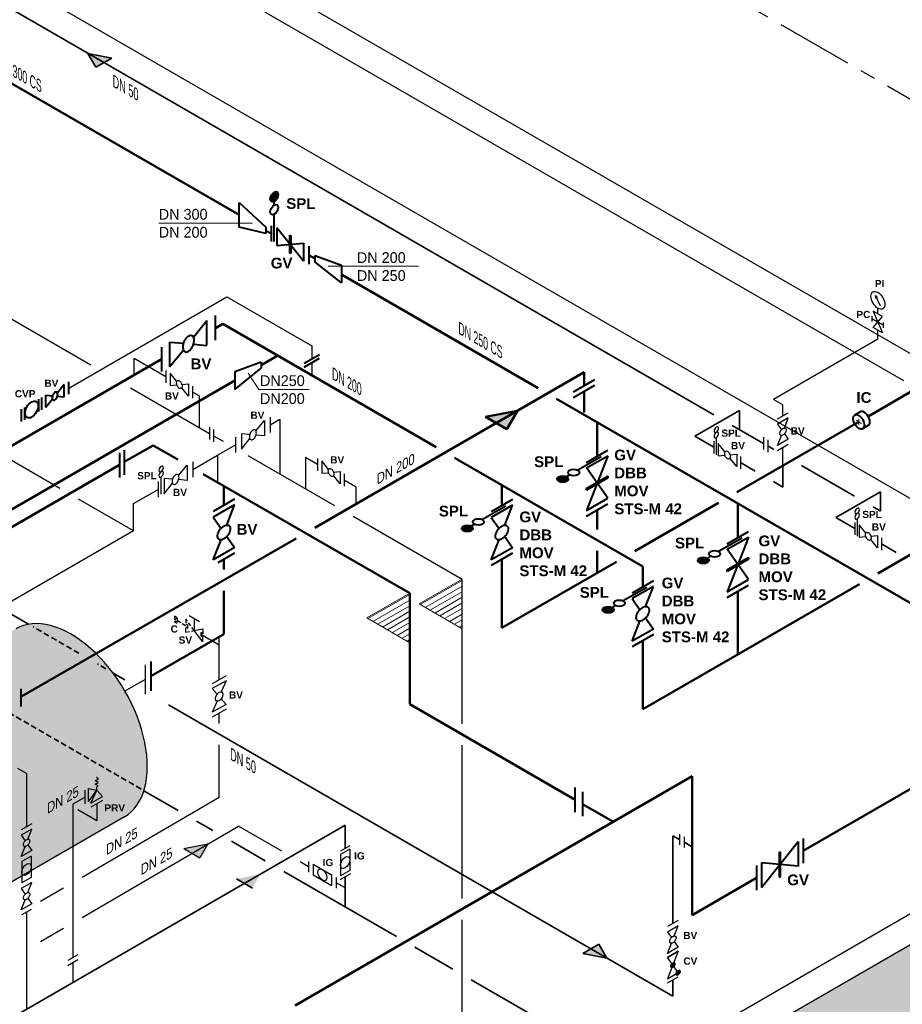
# Model space of a CAD drawing. Header units: millimetres. Extents: x 244 to 2461, y -1517 to 72.
# Tile 20 of 32: x 1655 to 1942, y -1081 to -761. Entities that reach past the tile are written whole.
import ezdxf

# ---------------------------------------------------------------- set-up
doc = ezdxf.new("R2010")
doc.units = ezdxf.units.MM
for name, pattern in [('ACAD_ISO10W100', [18, 12, -3, 0, -3]), ('MITTELLINIE', [2, 1.25, -0.25, 0.25, -0.25]), ('VERDECKT2', [0.1875, 0.125, -0.0625])]:
    doc.linetypes.add(name, pattern=pattern)
for name, color, linetype, lineweight in [('Achsen', 253, 'ACAD_ISO10W100', 15), ('Armatur-Entleerung', 7, 'Continuous', 30), ('Armaturen-Auslagerung', 7, 'Continuous', 40), ('Armaturen-Einlagerung', 7, 'Continuous', 40), ('Auslagerung', 1, 'Continuous', 50), ('Einlagerung', 5, 'Continuous', 50), ('Entleerung', 74, 'Continuous', 35), ('Hilfslinie', 254, 'Continuous', 9), ('Stickstoffsystem', 200, 'Continuous', 25), ('Text', 7, 'Continuous', 18), ('Text groß', 7, 'Continuous', 18)]:
    doc.layers.add(name, color=color, linetype=linetype, lineweight=lineweight)
for name, color, linetype in [('DN 025-', 8, 'Continuous'), ('Druckmesseinrichtung', 2, 'Continuous'), ('effekte', 7, 'Continuous'), ('Filter', 8, 'Continuous'), ('gebäude', 8, 'Continuous'), ('Langsame Befüllung', 40, 'Continuous'), ('Probeentnahme', 1, 'Continuous')]:
    doc.layers.add(name, color=color, linetype=linetype)
doc.styles.add('isotext', font='arial.ttf', dxfattribs={"oblique": 30, "height": 3})

msp = doc.modelspace()

# ---------------------------------------------------------------- hatches: boundary and pattern name
at = {"layer": 'Armaturen-Einlagerung'}
h = msp.add_hatch(color=256, dxfattribs=at)
edge = h.paths.add_edge_path()
edge.add_ellipse((1738.19, -818.76), major_axis=(0.92, 1.59), ratio=0.57735, start_angle=0, end_angle=360)
h = msp.add_hatch(color=256, dxfattribs=at)
edge = h.paths.add_edge_path()
edge.add_ellipse((1831.89, -910.48), major_axis=(-1.83, 0), ratio=0.57735, start_angle=0, end_angle=360)
h = msp.add_hatch(color=256, dxfattribs=at)
edge = h.paths.add_edge_path()
edge.add_ellipse((1800.93, -926.52), major_axis=(-1.83, 0), ratio=0.57735, start_angle=0, end_angle=360)
h = msp.add_hatch(color=256, dxfattribs=at)
edge = h.paths.add_edge_path()
edge.add_ellipse((1877.67, -936.91), major_axis=(-1.83, 0), ratio=0.57735, start_angle=0, end_angle=360)
h = msp.add_hatch(color=256, dxfattribs=at)
edge = h.paths.add_edge_path()
edge.add_ellipse((1846.71, -952.95), major_axis=(-1.83, 0), ratio=0.57735, start_angle=0, end_angle=360)
at = {"layer": 'DN 025-'}
h = msp.add_hatch(color=256, dxfattribs=at)
h.paths.add_polyline_path([(1933.55, -850.84), (1933.98, -851.73), (1934.16, -851.61)])
h.paths.add_polyline_path([(1933.81, -851.83), (1933.98, -851.73), (1933.55, -850.84)])
h = msp.add_hatch(color=74, dxfattribs=at)
h.paths.add_polyline_path([(1716.62, -1029.07), (1708.84, -1030.6), (1711.44, -1032.09)])
h.paths.add_polyline_path([(1716.62, -1029.07), (1716.62, -1029.07), (1711.44, -1032.09), (1714.05, -1033.58)])
at = {"layer": 'effekte'}
h = msp.add_hatch(color=253, dxfattribs=at)
h.set_gradient(color1=(156, 156, 156), rotation=30, tint=1, name='CURVED')
edge = h.paths.add_edge_path()
edge.add_ellipse((1671.87, -989.69), major_axis=(-17.64, 30.55), ratio=0.582653, start_angle=179.9994, end_angle=360)
edge.add_line((1654.24, -959.15), (1611.54, -983.93))
edge.add_line((1611.54, -983.93), (1611.54, -997.37))
edge.add_ellipse((1605.37, -997.37), major_axis=(6.17, 0), ratio=0.57543, start_angle=180, end_angle=360, ccw=False)
edge.add_line((1599.19, -997.37), (1599.19, -990.65))
edge.add_line((1599.19, -990.65), (1548.31, -1020.03))
edge.add_ellipse((1561.48, -1053.43), major_axis=(-18.39, 31.85), ratio=0.554278, start_angle=196.4345, end_angle=344.9374, ccw=False)
edge.add_line((1584.11, -1081.09), (1689.51, -1020.24))
at = {"layer": 'effekte', "true_color": 0xc9c8c0}
h = msp.add_hatch(color=9, dxfattribs=at)
h.paths.add_polyline_path([(2111.24, -1002.83), (2111.24, -965.79), (1769.24, -1163.24), (1769.24, -1190.28), (1649.38, -1259.48), (1649.38, -1232.44), (1622.34, -1248.06), (1622.34, -1234.44), (1619.62, -1233.33), (1619.21, -1232.71), (1617.35, -1231.78), (1615.39, -1231.88), (1614.36, -1231.99), (1611.27, -1230.34), (1609.62, -1229.93), (1607.25, -1229.82), (1604.98, -1229.41), (1602.81, -1228.59), (1597.86, -1229.62), (1594.77, -1229.82), (1590.65, -1227.35), (1588.89, -1224.77), (1585.9, -1223.23), (1583.43, -1223.12), (1579, -1223.12), (1577.66, -1222.61), (1575.9, -1222.51), (1571.45, -1223.17), (1480.59, -1275.62), (1480.59, -1283.28), (1480.59, -1366.93)])
h.paths.add_polyline_path([(1480.59, -1283.28), (1480.59, -1275.62), (1471.93, -1270.62), (1471.93, -1278.28), (1386.47, -1228.94), (1386.47, -1221.29), (1377.81, -1216.29), (1377.81, -1307.6), (1480.59, -1366.93)])
at = {"layer": 'Einlagerung'}
h = msp.add_hatch(color=256, dxfattribs=at)
h.paths.add_polyline_path([(1817.19, -888.29), (1806.8, -890.29), (1810.26, -892.29)])
h.paths.add_polyline_path([(1817.19, -888.29), (1817.19, -888.29), (1810.26, -892.29), (1813.73, -894.29)])
at = {"layer": 'Entleerung'}
h = msp.add_hatch(color=74, dxfattribs=at)
h.paths.add_polyline_path([(1677.65, -772.18), (1685.44, -773.68), (1682.84, -775.18)])
h.paths.add_polyline_path([(1677.65, -772.18), (1677.65, -772.18), (1682.84, -775.18), (1680.25, -776.68)])
h = msp.add_hatch(color=256, dxfattribs=at)
h.paths.add_polyline_path([(1733.66, -1038.9), (1725.87, -1040.44), (1728.48, -1041.93)])
h.paths.add_polyline_path([(1733.66, -1038.9), (1733.66, -1038.9), (1728.48, -1041.93), (1731.08, -1043.42)])
h = msp.add_hatch(color=256, dxfattribs=at)
h.paths.add_polyline_path([(1846.25, -1066.16), (1838.46, -1064.66), (1841.06, -1063.16)])
h.paths.add_polyline_path([(1846.25, -1066.16), (1846.25, -1066.16), (1841.06, -1063.16), (1843.66, -1061.66)])
at = {"layer": 'Hilfslinie', "ltscale": 0.8}
h = msp.add_hatch(dxfattribs=at)
h.set_pattern_fill('ANSI31', color=256, scale=0.5, angle=345, style=0)
h.set_pattern_definition([(30, (-545.4837, -568.5432), (-0.79375, 1.3748153), [])])
h.paths.add_polyline_path([(1799.23, -959.13), (1799.23, -943.05), (1785.3, -951.09)])
h = msp.add_hatch(dxfattribs=at)
h.set_pattern_fill('ANSI31', color=256, scale=0.5, angle=345, style=0)
h.set_pattern_definition([(30, (-562.4606, -573.0926), (-0.79375, 1.3748153), [])])
h.paths.add_polyline_path([(1782.25, -963.68), (1782.25, -947.6), (1768.32, -955.64)])

# ---------------------------------------------------------------- linework, layer by layer
at = {"layer": 'Achsen'}
for p, q in [((1927.28, -891.41), (1929.02, -892.41)), ((1928.15, -890.91), (1928.15, -892.91))]:
    msp.add_line(p, q, dxfattribs=at)
at = {"layer": 'Armatur-Entleerung'}
for p, q in [((1901.79, -890.92), (1905.25, -888.92)), ((1905.25, -890.65), (1901.79, -892.65)), ((1901.79, -892.65), (1903.06, -894.45)), ((1903.99, -893.92), (1905.25, -890.65)), ((1903.99, -895.78), (1905.25, -897.58)), ((1881.09, -898.14), (1881.09, -902.14)), ((1881.85, -897.01), (1881.85, -902.58)), ((1884.67, -901.68), (1882.48, -898.95)), ((1882.48, -898.95), (1882.48, -902.95)), ((1897.17, -896.91), (1897.17, -900.91)), ((1898.56, -897.72), (1898.56, -901.72)), ((1901.79, -899.58), (1903.06, -896.31)), ((1905.25, -897.58), (1901.79, -899.58)), ((1905.25, -899.31), (1901.79, -901.31)), ((1882.48, -902.95), (1884.67, -902.75)), ((1886.28, -902.61), (1888.48, -902.41)), ((1888.48, -906.41), (1886.28, -903.68)), ((1888.48, -902.41), (1888.48, -906.41)), ((1889.74, -903.14), (1889.74, -907.14)), ((1926.86, -924.57), (1926.86, -928.57)), ((1927.62, -923.43), (1927.62, -929.01)), ((1930.45, -928.1), (1928.25, -925.37)), ((1928.25, -925.37), (1928.25, -929.37)), ((1928.25, -929.37), (1930.45, -929.18)), ((1932.06, -929.03), (1934.25, -928.84)), ((1934.25, -932.84), (1932.06, -930.11)), ((1934.25, -928.84), (1934.25, -932.84)), ((1935.52, -929.57), (1935.52, -933.57)), ((1762.74, -1029.65), (1759.74, -1031.38)), ((1762.74, -1030.8), (1759.74, -1032.53)), ((1759.74, -1032.53), (1759.74, -1039.46)), ((1762.74, -1030.8), (1762.74, -1037.72)), ((1762.97, -1038.74), (1759.51, -1040.74)), ((1762.74, -1037.72), (1759.74, -1039.46))]:
    msp.add_line(p, q, dxfattribs=at)
for points in [[(1904.35, -894.01, -0.1593), (1904.53, -894.28, -0.1064), (1904.55, -894.67, -0.0713), (1904.42, -895.13, -0.0576), (1904.15, -895.59, -0.0576), (1903.78, -895.97, -0.0713), (1903.38, -896.23, -0.1064), (1902.99, -896.32, -0.1593), (1902.69, -896.22, -0.1593), (1902.52, -895.96, -0.1064), (1902.49, -895.56, -0.0713), (1902.63, -895.1, -0.0576), (1902.9, -894.65, -0.0576), (1903.26, -894.26, -0.0713), (1903.67, -894, -0.1064), (1904.05, -893.92, -0.1593)], [(1884.94, -901.41, -0.1593), (1885.25, -901.39, -0.1064), (1885.6, -901.56, -0.0713), (1885.94, -901.91, -0.0576), (1886.2, -902.37, -0.0576), (1886.35, -902.88, -0.0713), (1886.37, -903.36, -0.1064), (1886.25, -903.74, -0.1593), (1886.02, -903.95, -0.1593), (1885.7, -903.97, -0.1064), (1885.35, -903.79, -0.0713), (1885.02, -903.45, -0.0576), (1884.76, -902.98, -0.0576), (1884.61, -902.47, -0.0713), (1884.59, -902, -0.1064), (1884.7, -901.62, -0.1593)], [(1930.71, -927.83, -0.1593), (1931.03, -927.81, -0.1064), (1931.38, -927.99, -0.0713), (1931.71, -928.34, -0.0576), (1931.97, -928.8, -0.0576), (1932.12, -929.31, -0.0713), (1932.14, -929.79, -0.1064), (1932.03, -930.16, -0.1593), (1931.79, -930.38, -0.1593), (1931.48, -930.4, -0.1064), (1931.13, -930.22, -0.0713), (1930.79, -929.88, -0.0576), (1930.53, -929.41, -0.0576), (1930.38, -928.9, -0.0713), (1930.36, -928.42, -0.1064), (1930.48, -928.05, -0.1593)]]:
    msp.add_lwpolyline(points, format="xyb", close=True, dxfattribs=at)
at = {"layer": 'Armatur-Entleerung', "extrusion": (0, 0, -1)}
for centre in [(1881.85, -894.44), (1881.85, -896.15), (1927.62, -920.87), (1927.62, -922.58)]:
    msp.add_ellipse(centre, major_axis=(-0.523, -0.907), ratio=0.57735, dxfattribs=at)
at = {"layer": 'Armatur-Entleerung'}
msp.add_ellipse((1761.24, -1035.13), major_axis=(-1.06, -1.84), ratio=0.57735, dxfattribs=at)
at = {"layer": 'Armaturen-Auslagerung'}
for p, q in [((1726.79, -820.67), (1735.45, -828.67)), ((1726.79, -828.67), (1726.79, -820.67)), ((1735.45, -830.67), (1726.79, -828.67)), ((1735.45, -828.67), (1735.45, -830.67)), ((1737.32, -833.25), (1737.32, -828.25)), ((1735.45, -829.67), (1737.32, -830.75)), ((1752.87, -870.08), (1747.87, -872.97)), ((1733.98, -872.49), (1725.32, -875.6)), ((1733.98, -872.49), (1733.98, -874.49)), ((1747.87, -874.13), (1752.87, -871.24)), ((1725.32, -881.37), (1733.98, -874.49)), ((1725.32, -875.6), (1725.32, -881.37)), ((1725.32, -875.6), (1725.32, -881.37)), ((1669.9, -879.79), (1667.71, -882.52)), ((1669.9, -883.79), (1669.9, -879.79)), ((1671.4, -882.92), (1671.4, -878.92)), ((1661.69, -888.53), (1661.69, -884.53)), ((1662.62, -887.99), (1662.62, -883.99)), ((1663.9, -883.25), (1666.1, -883.45)), ((1663.9, -887.25), (1663.9, -883.25)), ((1666.1, -884.52), (1663.9, -887.25)), ((1667.71, -883.59), (1669.9, -883.79)), ((1656.02, -891.8), (1656.02, -887.8)), ((1657.07, -891.2), (1657.07, -887.2)), ((1815.62, -917.1), (1808.69, -921.1)), ((1815.62, -918.94), (1808.69, -922.94)), ((1813.09, -925.47), (1815.62, -918.94)), ((1808.69, -922.94), (1811.23, -926.54)), ((1808.69, -936.79), (1811.23, -930.26)), ((1813.09, -929.19), (1815.62, -932.79)), ((1815.62, -932.79), (1808.69, -936.79)), ((1815.62, -934.62), (1808.69, -938.62)), ((1861.4, -943.53), (1854.47, -947.53)), ((1861.4, -945.36), (1854.47, -949.36)), ((1858.86, -951.9), (1861.4, -945.36)), ((1854.47, -949.36), (1857, -952.97)), ((1854.47, -963.22), (1857, -956.69)), ((1858.86, -955.61), (1861.4, -959.22)), ((1861.4, -959.22), (1854.47, -963.22)), ((1861.4, -961.05), (1854.47, -965.05)), ((1655.78, -978.61), (1655.78, -984.38))]:
    msp.add_line(p, q, dxfattribs=at)
for points in [[(1666.36, -884.79, 0.1593), (1666.68, -884.81, 0.1064), (1667.03, -884.63, 0.0713), (1667.36, -884.29, 0.0576), (1667.62, -883.82, 0.0576), (1667.77, -883.31, 0.0713), (1667.79, -882.84, 0.1064), (1667.68, -882.46, 0.1593), (1667.44, -882.25, 0.1593), (1667.13, -882.23, 0.1064), (1666.78, -882.4, 0.0713), (1666.45, -882.75, 0.0576), (1666.18, -883.21, 0.0576), (1666.03, -883.72, 0.0713), (1666.01, -884.2, 0.1064), (1666.13, -884.58, 0.1593)], [(1813.82, -925.66, -0.1593), (1814.17, -926.18, -0.1064), (1814.21, -926.97, -0.0713), (1813.95, -927.89, -0.0576), (1813.41, -928.8, -0.0576), (1812.67, -929.58, -0.0713), (1811.86, -930.09, -0.1064), (1811.1, -930.26, -0.1593), (1810.49, -930.07, -0.1593), (1810.14, -929.55, -0.1064), (1810.1, -928.76, -0.0713), (1810.37, -927.84, -0.0576), (1810.91, -926.93, -0.0576), (1811.64, -926.15, -0.0713), (1812.45, -925.64, -0.1064), (1813.21, -925.46, -0.1593)], [(1859.59, -952.08, -0.1593), (1859.94, -952.61, -0.1064), (1859.99, -953.4, -0.0713), (1859.72, -954.32, -0.0576), (1859.18, -955.23, -0.0576), (1858.45, -956.01, -0.0713), (1857.64, -956.52, -0.1064), (1856.87, -956.69, -0.1593), (1856.27, -956.5, -0.1593), (1855.92, -955.97, -0.1064), (1855.87, -955.19, -0.0713), (1856.14, -954.27, -0.0576), (1856.68, -953.35, -0.0576), (1857.41, -952.58, -0.0713), (1858.22, -952.07, -0.1064), (1858.99, -951.89, -0.1593)]]:
    msp.add_lwpolyline(points, format="xyb", close=True, dxfattribs=at)
msp.add_ellipse((1659.32, -887.9), major_axis=(1.51, 2.61), ratio=0.57735, dxfattribs=at)
at = {"layer": 'Armaturen-Einlagerung'}
for p, q in [((1738.19, -821.45), (1738.19, -820.26)), ((1738.19, -833.25), (1738.19, -824.45)), ((1747.71, -839.64), (1739.05, -828.86)), ((1739.05, -828.86), (1739.05, -834.64)), ((1743.24, -837.05), (1743.24, -831.28)), ((1743.24, -831.28), (1743.53, -831.45)), ((1743.31, -837.09), (1743.31, -831.32)), ((1743.38, -837.14), (1743.38, -831.36)), ((1743.46, -837.18), (1743.46, -831.4)), ((1743.53, -831.45), (1743.53, -837.22)), ((1739.05, -834.64), (1747.71, -833.86)), ((1747.71, -833.86), (1747.71, -839.64)), ((1749.45, -834.86), (1749.45, -840.64)), ((1743.53, -837.22), (1743.24, -837.05)), ((1751.37, -837.86), (1760.03, -840.97)), ((1751.37, -837.86), (1751.37, -839.86)), ((1760.03, -846.75), (1751.37, -839.86)), ((1760.03, -840.97), (1760.03, -846.75)), ((1719.04, -865.35), (1719.04, -857.35)), ((1716.3, -859.06), (1711.95, -864.47)), ((1716.3, -866.94), (1716.3, -858.94)), ((1704.3, -873.99), (1704.3, -865.99)), ((1704.3, -865.99), (1708.65, -866.38)), ((1711.96, -866.68), (1716.3, -867.06)), ((1701.56, -867.58), (1701.56, -875.58)), ((1708.65, -868.59), (1704.3, -873.99)), ((1835.44, -882.13), (1842.37, -878.13)), ((1835.44, -883.96), (1842.37, -879.96)), ((1928.68, -888.62), (1926.81, -889.7)), ((1931.21, -893.13), (1929.42, -894.17)), ((1687.88, -902), (1687.88, -910)), ((1689.46, -901.09), (1689.46, -909.09)), ((1839.65, -905.07), (1846.58, -901.07)), ((1844.44, -903.24), (1836.81, -907.64)), ((1839.65, -906.9), (1846.58, -902.9)), ((1846.58, -902.9), (1839.65, -920.75)), ((1846.58, -916.75), (1839.65, -906.9)), ((1834.22, -909.14), (1833.19, -909.74)), ((1839.65, -913.6), (1846.58, -909.6)), ((1846.58, -909.71), (1839.65, -913.71)), ((1846.58, -909.83), (1839.65, -913.83)), ((1846.58, -909.94), (1839.65, -913.94)), ((1846.58, -910.06), (1839.65, -914.06)), ((1846.58, -909.6), (1846.58, -910.06)), ((1839.65, -914.06), (1839.65, -913.6)), ((1725.29, -917.08), (1718.37, -921.08)), ((1839.65, -920.75), (1846.58, -916.75)), ((1725.29, -918.91), (1718.37, -922.91)), ((1722.76, -925.44), (1725.29, -918.91)), ((1813.48, -919.28), (1805.85, -923.68)), ((1839.65, -922.59), (1846.58, -918.59)), ((1718.37, -922.91), (1720.9, -926.52)), ((1803.26, -925.18), (1802.23, -925.77)), ((1885.43, -931.49), (1892.35, -927.49)), ((1718.37, -936.77), (1720.9, -930.24)), ((1722.76, -929.16), (1725.29, -932.77)), ((1890.21, -929.67), (1882.59, -934.07)), ((1885.43, -933.33), (1892.35, -929.33)), ((1892.35, -929.33), (1885.43, -947.18)), ((1725.29, -932.77), (1718.37, -936.77)), ((1892.35, -943.18), (1885.43, -933.33)), ((1725.29, -934.6), (1719.88, -937.72)), ((1879.99, -935.57), (1878.96, -936.16)), ((1885.43, -940.02), (1892.35, -936.02)), ((1892.35, -936.14), (1885.43, -940.14)), ((1892.35, -936.25), (1885.43, -940.25)), ((1892.35, -936.37), (1885.43, -940.37)), ((1892.35, -936.48), (1885.43, -940.48)), ((1892.35, -936.02), (1892.35, -936.48)), ((1885.43, -940.48), (1885.43, -940.02)), ((1885.43, -947.18), (1892.35, -943.18)), ((1859.25, -945.71), (1851.63, -950.11)), ((1885.43, -949.01), (1892.35, -945.01)), ((1849.03, -951.6), (1848, -952.2)), ((1698.12, -969.74), (1698.12, -979.34)), ((1835.97, -1018.71), (1835.97, -1010.71)), ((1838.37, -1012.09), (1838.37, -1020.09)), ((1896.5, -1043.2), (1908.5, -1028.27)), ((1908.5, -1028.27), (1908.5, -1036.27)), ((1910.08, -1027.35), (1910.08, -1035.35)), ((1902.3, -1031.85), (1902.7, -1031.62)), ((1902.3, -1031.85), (1902.3, -1039.85)), ((1902.4, -1039.79), (1902.4, -1031.79)), ((1902.5, -1039.73), (1902.5, -1031.73)), ((1902.6, -1039.67), (1902.6, -1031.67)), ((1902.7, -1039.62), (1902.7, -1031.62)), ((1894.91, -1036.11), (1894.91, -1044.11)), ((1896.5, -1035.2), (1896.5, -1043.2)), ((1908.5, -1036.27), (1896.5, -1035.2)), ((1902.3, -1039.85), (1902.7, -1039.62))]:
    msp.add_line(p, q, dxfattribs=at)
for points in [[(1711.41, -863.92, 0.1593), (1710.76, -863.87, 0.1064), (1710.04, -864.24, 0.0713), (1709.36, -864.95, 0.0576), (1708.82, -865.9, 0.0576), (1708.51, -866.95, 0.0713), (1708.47, -867.93, 0.1064), (1708.71, -868.7, 0.1593), (1709.19, -869.14, 0.1593), (1709.84, -869.18, 0.1064), (1710.56, -868.82, 0.0713), (1711.24, -868.11, 0.0576), (1711.78, -867.16, 0.0576), (1712.09, -866.11, 0.0713), (1712.13, -865.13, 0.1064), (1711.89, -864.36, 0.1593)], [(1723.49, -925.63, -0.1593), (1723.84, -926.16, -0.1064), (1723.89, -926.94, -0.0713), (1723.62, -927.86, -0.0576), (1723.08, -928.78, -0.0576), (1722.35, -929.55, -0.0713), (1721.54, -930.07, -0.1064), (1720.77, -930.24, -0.1593), (1720.17, -930.05, -0.1593), (1719.82, -929.52, -0.1064), (1719.77, -928.74, -0.0713), (1720.04, -927.82, -0.0576), (1720.58, -926.9, -0.0576), (1721.31, -926.13, -0.0713), (1722.12, -925.61, -0.1064), (1722.89, -925.44, -0.1593)]]:
    msp.add_lwpolyline(points, format="xyb", close=True, dxfattribs=at)
for centre, major_axis, ratio in [((1738.19, -818.76), (0.92, 1.59), 0.57735), ((1738.19, -822.95), (0.92, 1.59), 0.57735), ((1928.15, -891.91), (1.31, -2.23), 0.573604), ((1835.52, -908.39), (-1.83, 0), 0.57735), ((1831.89, -910.48), (-1.83, 0), 0.57735), ((1804.56, -924.43), (-1.83, 0), 0.57735), ((1800.93, -926.52), (-1.83, 0), 0.57735), ((1881.29, -934.82), (-1.83, 0), 0.57735), ((1877.67, -936.91), (-1.83, 0), 0.57735), ((1850.33, -950.86), (-1.83, 0), 0.57735), ((1846.71, -952.95), (-1.83, 0), 0.57735)]:
    msp.add_ellipse(centre, major_axis=major_axis, ratio=ratio, dxfattribs=at)
msp.add_ellipse((1929.95, -890.87), major_axis=(1.31, -2.23), ratio=0.573604, start_param=6.248229, end_param=9.449833, dxfattribs=at)
at = {"layer": 'Auslagerung'}
for p, q in [((1726.79, -824.67), (1587.26, -744.11)), ((1721.47, -860.08), (1719.04, -861.48)), ((1721.47, -860.08), (1790.76, -900.08)), ((1701.56, -871.58), (1639.2, -907.58)), ((1739.33, -870.39), (1733.98, -873.48)), ((1725.32, -878.48), (1468.39, -1026.82)), ((1796.76, -903.55), (1857.93, -938.87)), ((1812.16, -912.43), (1812.16, -919.1)), ((1857.93, -938.87), (1857.93, -945.53))]:
    msp.add_line(p, q, dxfattribs=at)
at = {"layer": 'DN 025-', "color": 74}
for p, q in [((1563.85, -807.15), (1678.52, -873.35)), ((1692.63, -876.73), (1692.63, -871.3)), ((1702.96, -877.26), (1692.63, -871.3)), ((1691.5, -880.85), (1717.17, -895.67)), ((1713.73, -883.48), (1711.61, -882.26)), ((1713.73, -883.48), (1713.73, -893.68)), ((1736.87, -892.84), (1739.99, -891.04)), ((1740.02, -891.03), (1740.02, -908.86)), ((1718.43, -896.4), (1721.57, -898.21)), ((1719.76, -902.71), (1725.62, -899.33)), ((1729.64, -902.87), (1757.79, -919.12)), ((1752.26, -905.81), (1748.33, -903.54)), ((1748.33, -903.54), (1748.33, -913.74)), ((1764.85, -913.08), (1760.92, -910.81)), ((1764.85, -918.51), (1764.85, -913.08)), ((1763.79, -922.59), (1799.23, -943.05)), ((1799.23, -990.03), (1799.23, -943.05)), ((1799.23, -1046.81), (1799.23, -996.96)), ((1675.71, -1052.92), (1726.57, -1023.34)), ((1740.62, -1031.45), (1726.57, -1023.34)), ((1708.84, -1030.6), (1716.62, -1029.07)), ((1716.62, -1029.07), (1714.05, -1033.58)), ((1708.84, -1030.6), (1714.05, -1033.58)), ((1749.32, -1036.48), (1746.62, -1034.92)), ((1761.24, -1043.36), (1758.32, -1041.67)), ((1799.23, -1099), (1799.23, -1053.74)), ((1662.18, -1060.79), (1669.71, -1056.41))]:
    msp.add_line(p, q, dxfattribs=at)
at = {"layer": 'DN 025-'}
for p, q in [((1935.2, -854.29), (1933.55, -850.84)), ((1936.2, -861.34), (1936.2, -859.63))]:
    msp.add_line(p, q, dxfattribs=at)
at = {"layer": 'DN 025-', "lineweight": -3}
for p, q in [((1702.96, -875.26), (1702.96, -879.26)), ((1706.55, -878.79), (1704.35, -876.06)), ((1704.35, -876.06), (1704.35, -880.06)), ((1704.35, -880.06), (1706.54, -879.87)), ((1708.15, -879.72), (1710.35, -879.53)), ((1710.35, -879.53), (1710.35, -883.53)), ((1710.35, -883.53), (1708.16, -880.8)), ((1711.61, -880.26), (1711.61, -884.26)), ((1732.25, -894.83), (1735, -891.42)), ((1735, -891.42), (1735, -896.42)), ((1736.87, -890.34), (1736.87, -895.34)), ((1717.17, -893.67), (1717.17, -897.67)), ((1718.43, -894.4), (1718.43, -898.4)), ((1727.5, -895.75), (1727.5, -900.75)), ((1730.24, -896), (1727.5, -895.75)), ((1725.62, -896.83), (1725.62, -901.83)), ((1727.5, -900.75), (1730.24, -897.34)), ((1735, -896.42), (1732.26, -896.18)), ((1752.26, -903.81), (1752.26, -907.81)), ((1755.85, -907.34), (1753.65, -904.61)), ((1753.65, -904.61), (1753.65, -908.61)), ((1753.65, -908.61), (1755.85, -908.42)), ((1757.46, -908.27), (1759.65, -908.08)), ((1759.65, -908.08), (1759.65, -912.08)), ((1759.65, -912.08), (1757.46, -909.35)), ((1760.92, -908.8), (1760.92, -912.8)), ((1722.51, -974.46), (1718.06, -977.02)), ((1722.51, -976.02), (1718.06, -978.58)), ((1719.62, -980.39), (1718.06, -978.58)), ((1722.51, -976.02), (1720.95, -979.62)), ((1722.51, -983.73), (1720.95, -981.92)), ((1719.62, -982.69), (1718.06, -986.29)), ((1722.51, -983.73), (1718.06, -986.29)), ((1722.51, -985.29), (1718.06, -987.85)), ((1680.5, -1007.27), (1680.5, -1007.68)), ((1681.02, -1007.95), (1680.5, -1007.68)), ((1677.79, -1015.42), (1677.79, -1011)), ((1677.79, -1011), (1680.49, -1011.63)), ((1679.98, -1008.55), (1681.02, -1007.95)), ((1681.02, -1009.08), (1679.98, -1008.55)), ((1679.98, -1009.68), (1681.02, -1009.08)), ((1681.01, -1010.22), (1679.98, -1009.68)), ((1680.49, -1011.63), (1680.5, -1010.52)), ((1680.5, -1010.52), (1681.01, -1010.22)), ((1676.72, -1016.03), (1676.72, -1011.61)), ((1677.79, -1015.42), (1680.49, -1011.63)), ((1678.57, -1015.87), (1680.49, -1011.63)), ((1678.57, -1015.87), (1682.41, -1013.67)), ((1682.41, -1013.67), (1680.49, -1011.63)), ((1682.4, -1014.9), (1678.57, -1017.1)), ((1659.42, -1022.53), (1655.95, -1024.53)), ((1659.42, -1024.26), (1655.95, -1026.26)), ((1655.95, -1026.26), (1657.22, -1028.06)), ((1658.15, -1027.53), (1659.42, -1024.26)), ((1869.89, -1025.9), (1869.89, -1029.37)), ((1871.39, -1026.77), (1871.39, -1030.23)), ((1655.95, -1033.19), (1657.22, -1029.92)), ((1658.15, -1029.39), (1659.42, -1031.19)), ((1659.42, -1031.19), (1655.95, -1033.19)), ((1659.18, -1033.05), (1656.18, -1034.79)), ((1659.18, -1033.05), (1659.18, -1039.98)), ((1656.18, -1034.79), (1656.18, -1041.71)), ((1749.32, -1034.74), (1749.32, -1038.21)), ((1750.82, -1035.61), (1756.82, -1039.07)), ((1750.82, -1035.61), (1750.82, -1039.07)), ((1750.82, -1039.07), (1756.82, -1042.54)), ((1756.82, -1039.07), (1756.82, -1042.54)), ((1659.42, -1041.58), (1655.95, -1043.58)), ((1659.18, -1039.98), (1656.18, -1041.71)), ((1658.15, -1044.85), (1659.42, -1041.58)), ((1758.32, -1039.94), (1758.32, -1043.4)), ((1655.95, -1043.58), (1657.22, -1045.38)), ((1655.95, -1050.51), (1657.22, -1047.24)), ((1659.42, -1048.51), (1655.95, -1050.51)), ((1658.15, -1046.71), (1659.42, -1048.51)), ((1659.18, -1050.37), (1656.18, -1052.11)), ((1869.47, -1053.91), (1866.01, -1055.91)), ((1869.47, -1055.7), (1866.01, -1057.7)), ((1868.2, -1058.96), (1869.47, -1055.7)), ((1866.01, -1057.7), (1867.27, -1059.5)), ((1866.01, -1064.63), (1867.27, -1061.36)), ((1868.2, -1060.82), (1869.47, -1062.63)), ((1674.34, -1065.08), (1671.09, -1066.95)), ((1869.47, -1063.96), (1866, -1065.96)), ((1869.47, -1062.63), (1866.01, -1064.63)), ((1869.47, -1063.96), (1866.01, -1072.89)), ((1866.01, -1065.96), (1869.47, -1063.96)), ((1671.09, -1068.52), (1674.34, -1066.64)), ((1869.47, -1070.89), (1866.01, -1065.96)), ((1867.1, -1068.52), (1867.1, -1069.04)), ((1867.16, -1068.38), (1867.16, -1069.14)), ((1867.22, -1068.27), (1867.22, -1069.19)), ((1867.28, -1068.18), (1867.28, -1069.21)), ((1867.33, -1068.1), (1867.33, -1069.22)), ((1867.39, -1068.03), (1867.39, -1069.23)), ((1867.45, -1067.96), (1867.45, -1069.22)), ((1867.51, -1067.91), (1867.51, -1069.21)), ((1867.56, -1067.86), (1867.56, -1069.2)), ((1867.62, -1067.81), (1867.62, -1069.18)), ((1867.68, -1067.77), (1867.68, -1069.15)), ((1867.74, -1067.73), (1867.74, -1069.12)), ((1867.8, -1067.7), (1867.8, -1069.08)), ((1867.85, -1067.68), (1867.85, -1069.04)), ((1867.91, -1067.66), (1867.91, -1069)), ((1867.97, -1067.64), (1867.97, -1068.95)), ((1868.03, -1067.63), (1868.03, -1068.89)), ((1868.08, -1067.63), (1868.08, -1068.83)), ((1868.14, -1067.63), (1868.14, -1068.76)), ((1868.2, -1067.64), (1868.2, -1068.68)), ((1868.26, -1067.67), (1868.26, -1068.59)), ((1868.32, -1067.71), (1868.32, -1068.48)), ((1868.37, -1067.78), (1868.37, -1068.34)), ((1866.01, -1072.89), (1869.47, -1070.89)), ((1868.78, -1071.01), (1868.78, -1071.57)), ((1868.83, -1070.87), (1868.83, -1071.64)), ((1868.89, -1070.77), (1868.89, -1071.68)), ((1868.95, -1070.67), (1868.95, -1071.71)), ((1869.01, -1070.59), (1869.01, -1071.72)), ((1869.07, -1070.52), (1869.07, -1071.72)), ((1869.12, -1070.46), (1869.12, -1071.72)), ((1869.18, -1070.4), (1869.18, -1071.71)), ((1869.24, -1070.35), (1869.24, -1071.7)), ((1869.3, -1070.31), (1869.3, -1071.67)), ((1869.35, -1070.27), (1869.35, -1071.65)), ((1869.41, -1070.23), (1869.41, -1071.62)), ((1869.47, -1070.2), (1869.47, -1071.58)), ((1869.53, -1070.17), (1869.53, -1071.54)), ((1869.59, -1070.15), (1869.59, -1071.5)), ((1869.64, -1070.14), (1869.64, -1071.44)), ((1869.7, -1070.13), (1869.7, -1071.39)), ((1869.76, -1070.12), (1869.76, -1071.32)), ((1869.82, -1070.13), (1869.82, -1071.25)), ((1869.87, -1070.14), (1869.87, -1071.17)), ((1869.93, -1070.17), (1869.93, -1071.08)), ((1869.99, -1070.21), (1869.99, -1070.97)), ((1870.05, -1070.28), (1870.05, -1070.81)), ((1866.01, -1074.22), (1869.47, -1072.22))]:
    msp.add_line(p, q, dxfattribs=at)
at = {"layer": 'DN 025-', "color": 7, "lineweight": -3}
for p, q in [((1720.28, -975.74), (1720.29, -961.73)), ((1720.28, -989.97), (1720.28, -986.57)), ((1720.28, -1013.9), (1720.28, -996.9)), ((1675.71, -1039.83), (1720.28, -1013.9)), ((1680.49, -1016), (1680.48, -1021.54)), ((1680.48, -1021.54), (1674.36, -1018.01)), ((1662.18, -1047.7), (1669.71, -1043.32))]:
    msp.add_line(p, q, dxfattribs=at)
at = {"layer": 'DN 025-', "color": 32}
for p, q in [((1657.68, -1006.18), (1654.87, -1004.56)), ((1657.68, -1006.18), (1657.68, -1023.53)), ((1657.68, -1051.24), (1657.68, -1082.8))]:
    msp.add_line(p, q, dxfattribs=at)
at = {"layer": 'DN 025-'}
for points in [[(1933.55, -850.84), (1934.16, -851.61), (1933.81, -851.83), (1933.55, -850.84)], [(1932.88, -861.24), (1935.87, -857.62), (1932.88, -855.9), (1935.87, -862.96), (1932.88, -861.24)], [(1932.55, -859.24), (1932.55, -857.52)]]:
    msp.add_lwpolyline(points, dxfattribs=at)
msp.add_lwpolyline([(1932.55, -858.38), (1936.2, -860.49)], close=True, dxfattribs=at)
at = {"layer": 'DN 025-', "lineweight": -3}
for points in [[(1706.81, -878.52, -0.1593), (1707.13, -878.5, -0.1064), (1707.48, -878.68, -0.0713), (1707.81, -879.03, -0.0576), (1708.07, -879.49, -0.0576), (1708.22, -880, -0.0713), (1708.24, -880.48, -0.1064), (1708.13, -880.85, -0.1593), (1707.89, -881.07, -0.1593), (1707.57, -881.09, -0.1064), (1707.22, -880.91, -0.0713), (1706.89, -880.57, -0.0576), (1706.63, -880.1, -0.0576), (1706.48, -879.59, -0.0713), (1706.46, -879.11, -0.1064), (1706.57, -878.74, -0.1593)], [(1731.93, -894.5, 0.1593), (1731.53, -894.47, 0.1064), (1731.09, -894.69, 0.0713), (1730.68, -895.12, 0.0576), (1730.35, -895.7, 0.0576), (1730.16, -896.34, 0.0713), (1730.14, -896.94, 0.1064), (1730.28, -897.41, 0.1593), (1730.57, -897.68, 0.1593), (1730.97, -897.7, 0.1064), (1731.41, -897.48, 0.0713), (1731.82, -897.05, 0.0576), (1732.15, -896.47, 0.0576), (1732.34, -895.83, 0.0713), (1732.36, -895.23, 0.1064), (1732.22, -894.76, 0.1593)], [(1756.11, -907.07, -0.1593), (1756.43, -907.05, -0.1064), (1756.78, -907.23, -0.0713), (1757.11, -907.58, -0.0576), (1757.37, -908.04, -0.0576), (1757.53, -908.55, -0.0713), (1757.54, -909.03, -0.1064), (1757.43, -909.4, -0.1593), (1757.19, -909.62, -0.1593), (1756.88, -909.64, -0.1064), (1756.53, -909.46, -0.0713), (1756.2, -909.11, -0.0576), (1755.93, -908.65, -0.0576), (1755.78, -908.14, -0.0713), (1755.76, -907.66, -0.1064), (1755.88, -907.29, -0.1593)], [(1868.57, -1059.06, -0.1593), (1868.74, -1059.32, -0.1064), (1868.77, -1059.71, -0.0713), (1868.63, -1060.17, -0.0576), (1868.36, -1060.63, -0.0576), (1868, -1061.02, -0.0713), (1867.59, -1061.28, -0.1064), (1867.21, -1061.36, -0.1593), (1866.91, -1061.27, -0.1593), (1866.73, -1061, -0.1064), (1866.71, -1060.61, -0.0713), (1866.84, -1060.15, -0.0576), (1867.11, -1059.69, -0.0576), (1867.48, -1059.31, -0.0713), (1867.88, -1059.05, -0.1064), (1868.27, -1058.96, -0.1593)], [(1867.18, -1069.16, -0.1593), (1867.07, -1068.99, -0.1064), (1867.05, -1068.73, -0.0713), (1867.14, -1068.42, -0.0576), (1867.32, -1068.11, -0.0576), (1867.56, -1067.86, -0.0713), (1867.83, -1067.69, -0.1064), (1868.09, -1067.63, -0.1593), (1868.29, -1067.69, -0.1593), (1868.41, -1067.87, -0.1064), (1868.42, -1068.13, -0.0713), (1868.33, -1068.43, -0.0576), (1868.15, -1068.74, -0.0576), (1867.91, -1069, -0.0713), (1867.64, -1069.17, -0.1064), (1867.39, -1069.23, -0.1593)], [(1868.86, -1071.66, -0.1593), (1868.74, -1071.48, -0.1064), (1868.73, -1071.22, -0.0713), (1868.82, -1070.92, -0.0576), (1869, -1070.61, -0.0576), (1869.24, -1070.35, -0.0713), (1869.51, -1070.18, -0.1064), (1869.76, -1070.12, -0.1593), (1869.97, -1070.19, -0.1593), (1870.08, -1070.36, -0.1064), (1870.1, -1070.63, -0.0713), (1870.01, -1070.93, -0.0576), (1869.83, -1071.24, -0.0576), (1869.58, -1071.5, -0.0713), (1869.31, -1071.67, -0.1064), (1869.06, -1071.72, -0.1593)]]:
    msp.add_lwpolyline(points, format="xyb", close=True, dxfattribs=at)
at = {"layer": 'DN 025-', "color": 7, "lineweight": -3, "flags": 128}
for points in [[(1676.72, -1013.82), (1672.71, -1016.15), (1672.71, -1066.02)], [(1672.71, -1067.58), (1672.72, -1074.12)]]:
    msp.add_lwpolyline(points, dxfattribs=at)
at = {"layer": 'DN 025-', "lineweight": -3, "flags": 128}
for points in [[(1658.51, -1027.62, -0.1593), (1658.69, -1027.88, -0.1064), (1658.71, -1028.28, -0.0713), (1658.58, -1028.74, -0.0576), (1658.31, -1029.19, -0.0576), (1657.94, -1029.58, -0.0713), (1657.54, -1029.84, -0.1064), (1657.15, -1029.92, -0.1593), (1656.85, -1029.83, -0.1593), (1656.68, -1029.57, -0.1064), (1656.65, -1029.17, -0.0713), (1656.79, -1028.71, -0.0576), (1657.06, -1028.26, -0.0576), (1657.42, -1027.87, -0.0713), (1657.83, -1027.61, -0.1064), (1658.21, -1027.53, -0.1593)], [(1658.51, -1044.94, -0.1593), (1658.69, -1045.2, -0.1064), (1658.71, -1045.6, -0.0713), (1658.58, -1046.06, -0.0576), (1658.31, -1046.52, -0.0576), (1657.94, -1046.9, -0.0713), (1657.54, -1047.16, -0.1064), (1657.15, -1047.25, -0.1593), (1656.85, -1047.15, -0.1593), (1656.68, -1046.89, -0.1064), (1656.65, -1046.49, -0.0713), (1656.79, -1046.03, -0.0576), (1657.06, -1045.58, -0.0576), (1657.42, -1045.19, -0.0713), (1657.83, -1044.93, -0.1064), (1658.21, -1044.85, -0.1593)]]:
    msp.add_lwpolyline(points, format="xyb", close=True, dxfattribs=at)
at = {"layer": 'DN 025-'}
msp.add_ellipse((1934.37, -852.4), major_axis=(1.62, -2.75), ratio=0.573604, dxfattribs=at)
at = {"layer": 'DN 025-', "lineweight": -3}
for centre, major_axis, ratio in [((1720.28, -981.16), (-0.85, -1.47), 0.577382), ((1657.68, -1037.38), (-1.06, -1.84), 0.57735), ((1753.82, -1039.07), (1.06, -1.84), 0.57735)]:
    msp.add_ellipse(centre, major_axis=major_axis, ratio=ratio, dxfattribs=at)
at = {"layer": 'Druckmesseinrichtung', "color": 7, "lineweight": 30}
for p, q in [((1671.4, -880.92), (1722.79, -851.25)), ((1722.79, -851.25), (1750.37, -867.18)), ((1750.37, -867.18), (1750.37, -871.53)), ((1750.37, -872.69), (1750.37, -876.77))]:
    msp.add_line(p, q, dxfattribs=at)
at = {"layer": 'Einlagerung'}
for p, q in [((1749.45, -837.75), (1751.37, -838.86)), ((1760.03, -844.01), (1823.95, -880.92)), ((1751.34, -926.31), (1838.9, -875.75)), ((1838.9, -880.13), (1838.9, -875.75)), ((1838.9, -888.9), (1838.9, -881.96)), ((1947.05, -881), (1931.23, -890.13)), ((1829.96, -884.38), (1981.92, -972.12)), ((1806.8, -890.29), (1817.19, -888.29)), ((1817.19, -888.29), (1813.73, -894.29)), ((1806.8, -890.29), (1813.73, -894.29)), ((1843.12, -891.98), (1843.12, -903.07)), ((1928.15, -891.91), (1888.58, -914.76)), ((1689.46, -904.94), (1698.82, -899.54)), ((1706.86, -904.17), (1698.82, -899.54)), ((1434.67, -1052.05), (1687.88, -905.86)), ((1782.25, -947.58), (1715.05, -908.89)), ((1721.83, -919.08), (1721.83, -912.79)), ((1882.58, -918.22), (1855.38, -933.93)), ((1843.12, -920.59), (1843.12, -926.85)), ((1888.89, -918.4), (1888.89, -929.49)), ((1973.92, -918.34), (1934.35, -941.19)), ((1655.78, -981.31), (1745.33, -929.78)), ((1843.12, -933.78), (1843.12, -941.01)), ((1721.83, -939.89), (1721.83, -936.6)), ((1812.16, -953.29), (1812.16, -936.62)), ((1849.38, -937.39), (1812.16, -958.88)), ((1721.83, -960.85), (1721.83, -946.82)), ((1928.35, -944.65), (1868.19, -979.39)), ((1888.89, -947.01), (1888.89, -967.43)), ((1782.25, -983.69), (1782.25, -947.58)), ((1812.16, -953.29), (1812.16, -958.88)), ((1698.12, -974.54), (1721.83, -960.85)), ((1857.93, -963.05), (1857.93, -979.72)), ((1870.97, -977.78), (1857.93, -985.31)), ((1857.93, -979.72), (1857.93, -985.31)), ((1782.25, -983.69), (1835.97, -1014.71)), ((1985.11, -988.03), (1910.08, -1031.35)), ((1874.05, -1007.08), (1744.99, -1081.59)), ((1874.05, -1052.16), (1874.05, -1007.08)), ((1838.37, -1016.09), (1848.4, -1021.88)), ((1894.91, -1040.11), (1874.05, -1052.16))]:
    msp.add_line(p, q, dxfattribs=at)
at = {"layer": 'Entleerung', "color": 74}
for p, q in [((1568.48, -709.15), (1881.01, -889.59)), ((1685.44, -773.68), (1677.65, -772.18)), ((1677.65, -772.18), (1680.25, -776.68)), ((1685.44, -773.68), (1680.25, -776.68)), ((1658.34, -957.67), (1652.15, -954.1))]:
    msp.add_line(p, q, dxfattribs=at)
at = {"layer": 'Entleerung'}
for p, q in [((1874.91, -896.58), (1889.44, -888.19)), ((1889.44, -888.19), (1889.44, -894.45)), ((1887.02, -893.05), (1897.17, -898.91)), ((1874.91, -896.58), (1881.09, -900.14)), ((1898.56, -899.72), (1900.52, -900.85)), ((1889.74, -905.14), (1894.49, -907.88)), ((1903.52, -906.13), (1903.52, -913.09)), ((1909.59, -906.09), (1926.79, -916.02)), ((1900.49, -911.34), (1903.52, -913.09)), ((1920.69, -923), (1935.21, -914.62)), ((1935.21, -914.62), (1935.21, -920.88)), ((1932.79, -919.48), (1935.21, -920.88)), ((1920.69, -923), (1926.86, -926.57)), ((1935.52, -931.57), (1940.27, -934.31)), ((1689.59, -975.71), (1685.79, -973.52)), ((1867.74, -1078.57), (1703.78, -983.91)), ((1706.95, -1018.19), (1695.83, -1011.76)), ((1761.24, -1023.01), (1609.78, -1110.46)), ((1718.25, -1024.71), (1712.94, -1021.64)), ((1761.24, -1023.01), (1761.24, -1030.51)), ((1867.74, -1026.39), (1867.74, -1054.91)), ((1869.89, -1027.64), (1867.74, -1026.39)), ((1735.28, -1034.54), (1724.24, -1028.17)), ((1874.05, -1030.03), (1871.39, -1028.5)), ((1777.88, -1059.14), (1741.28, -1038)), ((1761.24, -1039.74), (1761.24, -1049.53)), ((1725.87, -1040.44), (1731.08, -1043.42)), ((1838.46, -1064.66), (1843.66, -1061.66)), ((1846.25, -1066.16), (1843.66, -1061.66)), ((1796.23, -1069.73), (1783.88, -1062.6)), ((1838.46, -1064.66), (1846.25, -1066.16)), ((1847.68, -1099.43), (1802.23, -1073.19)), ((1867.74, -1073.22), (1867.74, -1078.57))]:
    msp.add_line(p, q, dxfattribs=at)
at = {"layer": 'Entleerung', "linetype": 'VERDECKT2', "ltscale": 15}
for p, q in [((1674.69, -967.11), (1659.78, -958.5)), ((1683.47, -972.18), (1680.69, -970.57)), ((1694.94, -1011.25), (1652.59, -986.8))]:
    msp.add_line(p, q, dxfattribs=at)
at = {"layer": 'Filter'}
for p, q in [((1696.22, -970.84), (1696.22, -980.44)), ((1696.22, -975.64), (1689.67, -979.42)), ((1689.51, -1020.24), (1584.11, -1081.09))]:
    msp.add_line(p, q, dxfattribs=at)
msp.add_ellipse((1671.87, -989.69), major_axis=(-17.64, 30.55), ratio=0.582653, start_param=3.141582, end_param=6.283185, dxfattribs=at)
at = {"layer": 'gebäude'}
for p, q in [((1385.7, -593.94), (2054.46, -980.05)), ((1618.92, -681.55), (1949.59, -872.46)), ((1610.26, -686.55), (1942.74, -878.51)), ((2093.91, -965.79), (1760.58, -1158.24)), ((2111.24, -965.79), (1769.24, -1163.24))]:
    msp.add_line(p, q, dxfattribs=at)
at = {"layer": 'gebäude', "linetype": 'MITTELLINIE', "ltscale": 20}
msp.add_line((1729.61, -662.76), (2001.26, -819.59), dxfattribs=at)
at = {"layer": 'Hilfslinie', "ltscale": 0.8}
for p, q in [((1799.23, -943.05), (1785.3, -951.09)), ((1782.25, -947.6), (1768.32, -955.64)), ((1799.23, -959.13), (1785.3, -951.09)), ((1782.25, -963.68), (1768.32, -955.64))]:
    msp.add_line(p, q, dxfattribs=at)
at = {"layer": 'Langsame Befüllung'}
for p, q in [((1668.54, -913.56), (1651.69, -903.83)), ((1711.73, -907.35), (1719.76, -902.71)), ((1719.76, -902.71), (1719.76, -911.6)), ((1692.45, -918.48), (1700.48, -913.84)), ((1692.45, -927.36), (1674.54, -917.02)), ((1692.45, -927.36), (1692.45, -918.48)), ((1692.45, -927.36), (1609.16, -975.46))]:
    msp.add_line(p, q, dxfattribs=at)
at = {"layer": 'Langsame Befüllung', "color": 7}
for p, q in [((1711.73, -904.85), (1711.73, -909.85)), ((1707.11, -909.34), (1709.86, -905.93)), ((1709.86, -905.93), (1709.86, -910.93)), ((1700.48, -911.34), (1700.48, -916.34)), ((1701.42, -915.38), (1701.42, -909.8)), ((1702.36, -910.26), (1702.36, -915.26)), ((1705.1, -910.5), (1702.36, -910.26)), ((1702.36, -915.26), (1705.1, -911.85)), ((1709.86, -910.93), (1707.11, -910.68))]:
    msp.add_line(p, q, dxfattribs=at)
msp.add_lwpolyline([(1706.78, -909.01, 0.1593), (1706.39, -908.98, 0.1064), (1705.95, -909.2, 0.0713), (1705.53, -909.63, 0.0576), (1705.21, -910.21, 0.0576), (1705.02, -910.85, 0.0713), (1704.99, -911.45, 0.1064), (1705.14, -911.92, 0.1593), (1705.43, -912.18, 0.1593), (1705.83, -912.21, 0.1064), (1706.26, -911.99, 0.0713), (1706.68, -911.56, 0.0576), (1707, -910.98, 0.0576), (1707.2, -910.34, 0.0713), (1707.22, -909.74, 0.1064), (1707.07, -909.27, 0.1593)], format="xyb", close=True, dxfattribs=at)
at = {"layer": 'Langsame Befüllung', "color": 7, "extrusion": (0, 0, -1)}
for centre in [(1701.42, -907.24), (1701.42, -908.94)]:
    msp.add_ellipse(centre, major_axis=(0.523, 0.907), ratio=0.57735, dxfattribs=at)
at = {"layer": 'Probeentnahme', "linetype": 'VERDECKT2', "ltscale": 10}
for p, q in [((1705.73, -955.02), (1705.72, -956.87)), ((1705.72, -955.94), (1706.16, -956.2)), ((1706.62, -955.54), (1705.73, -955.02)), ((1706.07, -955.59), (1706.69, -955.95)), ((1706.69, -957.05), (1706.07, -956.69)), ((1706.69, -957.05), (1706.69, -955.95)), ((1706.69, -956.5), (1710.07, -958.47)), ((1709.45, -955.99), (1709.45, -957.56)), ((1712.19, -959.71), (1709.45, -955.99)), ((1706.59, -957.43), (1705.71, -956.93)), ((1709.44, -960.23), (1709.44, -958.65)), ((1710.07, -959.01), (1709.44, -958.65)), ((1709.44, -960.23), (1712.19, -959.71)), ((1709.45, -957.56), (1710.07, -957.92)), ((1710.07, -959.01), (1710.07, -957.92))]:
    msp.add_line(p, q, dxfattribs=at)
at = {"layer": 'Probeentnahme', "linetype": 'Continuous'}
for p, q in [((1713.89, -956.87), (1710.52, -954.91)), ((1712.2, -955.89), (1712.19, -959.71)), ((1712.19, -959.71), (1714.95, -959.19)), ((1714.94, -963.42), (1712.19, -959.71)), ((1714.95, -959.19), (1714.94, -960.75)), ((1714.94, -960.75), (1714.3, -960.38)), ((1714.3, -960.38), (1714.3, -961.47)), ((1714.3, -960.92), (1720.29, -964.4)), ((1714.3, -961.47), (1714.94, -961.85)), ((1714.94, -963.42), (1714.94, -961.85))]:
    msp.add_line(p, q, dxfattribs=at)
at = {"layer": 'Stickstoffsystem'}
for p, q in [((1934.37, -856.76), (1934.37, -854.98)), ((1934.37, -865.07), (1934.37, -862.1)), ((1934.37, -865.07), (1900.49, -884.64)), ((1903.52, -886.39), (1900.49, -884.64)), ((1903.52, -889.92), (1903.52, -886.39)), ((1903.52, -906.13), (1903.52, -900.31))]:
    msp.add_line(p, q, dxfattribs=at)
at = {"layer": 'Text'}
for p, q in [((1700.64, -827.3), (1731.13, -827.3)), ((1755.7, -841.36), (1785.05, -841.36)), ((1733.2, -881.34), (1729.76, -876.08)), ((1733.2, -881.34), (1749.48, -881.34))]:
    msp.add_line(p, q, dxfattribs=at)

# ---------------------------------------------------------------- texts
at = {"layer": 'Text', "attachment_point": 1}
for s, insert, char_height, width in [('{\\fArial|b1|i0|c0|p34;SPL}', (1742.08, -819.22), 3.5, 5.4629), ('DN 300\\PDN 200', (1700.64, -822.71), 3.5, 19.2335), ('DN 200\\PDN 250', (1765.03, -836.77), 3.5, 22.2519), ('{\\fArial|b1|i0|c0|p34;GV}', (1737.05, -838.55), 3.5, 5.4629), ('{\\fArial|b1|i0|c0|p34;PI}', (1933.38, -845.79), 2.3418, 5.4629), ('{\\fArial|b1|i0|c0|p34;PC}', (1927.37, -855.84), 2.3418, 5.4629), ('{\\fArial|b1|i0|c0|p34;BV}', (1710.98, -871.3), 3.5, 5.4629), ('DN250\\PDN200', (1733.53, -876.77), 3.5, 19.2335), ('{\\fArial|b1|i0|c0|p34;BV}', (1663.48, -878.16), 2.3418, 5.4629), ('{\\fArial|b1|i0|c0|p34;CVP}', (1653.86, -881.59), 2.3418, 5.4629), ('{\\fArial|b1|i0|c0|p34;BV}', (1702.63, -882.33), 2.3418, 5.4629), ('{\\fArial|b1|i0|c0|p34;IC}', (1927.4, -882.24), 3.5, 5.4629), ('{\\fArial|b1|i0|c0|p34;BV}', (1730.44, -888.57), 2.3418, 5.4629), ('{\\fArial|b1|i0|c0|p34;SPL}', (1883.51, -894.4), 2.3418, 5.4629), ('{\\fArial|b1|i0|c0|p34;BV}', (1906.05, -893.69), 2.3418, 5.4629), ('{\\fArial|b1|i0|c0|p34;BV}', (1886.63, -898.47), 2.3418, 5.4629), ('{\\fArial|b1|i0|c0|p34;GV\\PDBB\\PMOV\\PSTS-M 42}', (1848.7, -900.92), 3.5, 31.7946), ('{\\fArial|b1|i0|c0|p34;BV}', (1756.38, -903.09), 2.3418, 5.4629), ('{\\fArial|b1|i0|c0|p34;SPL}', (1822.64, -903.1), 3.5, 5.4629), ('{\\fArial|b1|i0|c0|p34;SPL}', (1693.64, -908.23), 2.3418, 5.4629), ('{\\fArial|b1|i0|c0|p34;BV}', (1705.29, -913.66), 2.3418, 5.4629), ('{\\fArial|b1|i0|c0|p34;SPL}', (1791.68, -919.14), 3.5, 5.4629), ('{\\fArial|b1|i0|c0|p34;GV\\PDBB\\PMOV\\PSTS-M 42}', (1817.86, -921.04), 3.5, 31.7946), ('{\\fArial|b1|i0|c0|p34;SPL}', (1929.29, -920.83), 2.3418, 5.4629), ('{\\fArial|b1|i0|c0|p34;BV}', (1725.93, -925.11), 3.5, 5.4629), ('{\\fArial|b1|i0|c0|p34;BV}', (1932.4, -924.9), 2.3418, 5.4629), ('{\\fArial|b1|i0|c0|p34;SPL}', (1868.42, -929.53), 3.5, 5.4629), ('{\\fArial|b1|i0|c0|p34;GV\\PDBB\\PMOV\\PSTS-M 42}', (1895.57, -928.83), 3.5, 31.7946), ('{\\fArial|b1|i0|c0|p34;GV\\PDBB\\PMOV\\PSTS-M 42}', (1864.11, -942.52), 3.5, 31.7946), ('{\\fArial|b1|i0|c0|p34;SPL}', (1837.46, -945.57), 3.5, 5.4629), ('{\\fArial|b1|i0|c0|p34;C}', (1704.49, -958.04), 2.3418, 5.4629), ('{\\fArial|b1|i0|c0|p34;SV}', (1707.11, -961.65), 2.3418, 5.4629), ('{\\fArial|b1|i0|c0|p34;BV}', (1723.46, -979.5), 2.3418, 5.4629), ('{\\fArial|b1|i0|c0|p34;PRV}', (1682.97, -1016.18), 2.3418, 5.4629), ('{\\fArial|b1|i0|c0|p34;IG}', (1764.15, -1031.77), 2.3418, 5.4629), ('{\\fArial|b1|i0|c0|p34;IG}', (1753.92, -1033.93), 2.3418, 5.4629), ('{\\fArial|b1|i0|c0|p34;GV}', (1904.91, -1038.99), 3.5, 5.4629), ('{\\fArial|b1|i0|c0|p34;BV}', (1871.12, -1057.65), 2.3418, 5.4629), ('{\\fArial|b1|i0|c0|p34;CV}', (1871.15, -1065.96), 2.3418, 5.4629)]:
    msp.add_mtext(s, dxfattribs=dict(at, insert=insert, char_height=char_height, width=width))
at = {"layer": 'Text groß', "style": 'isotext', "oblique": 30}
for s, p in [('DN 200', (1771.5, -912.44)), ('DN 25', (1664.37, -1019.37)), ('DN 25', (1683.5, -1032.83)), ('DN 25', (1694.8, -1039.36))]:
    msp.add_text(s, height=3, rotation=30, dxfattribs=at).set_placement(p)
at = {"layer": 'Text groß', "char_height": 3.5, "attachment_point": 9, "rotation": 330}
for s, insert in [('{\\Q-30;\\W0.7;DN 300 CS}', (1662.59, -785.12)), ('\\W0.7;\\Q330;{\\fArial|b0|i0|c0|p34;DN 50}', (1694.02, -787.83)), ('{\\Q-30;\\W0.7;DN 250 CS}', (1812.36, -871.59)), ('{\\Q-30;\\W0.7;DN 200}', (1766.57, -883.63)), ('\\W0.7;\\Q330;{\\fArial|b0|i0|c0|p34;DN 50}', (1732.21, -1006.51))]:
    msp.add_mtext(s, dxfattribs=dict(at, insert=insert))

doc.saveas('drawing.dxf')
